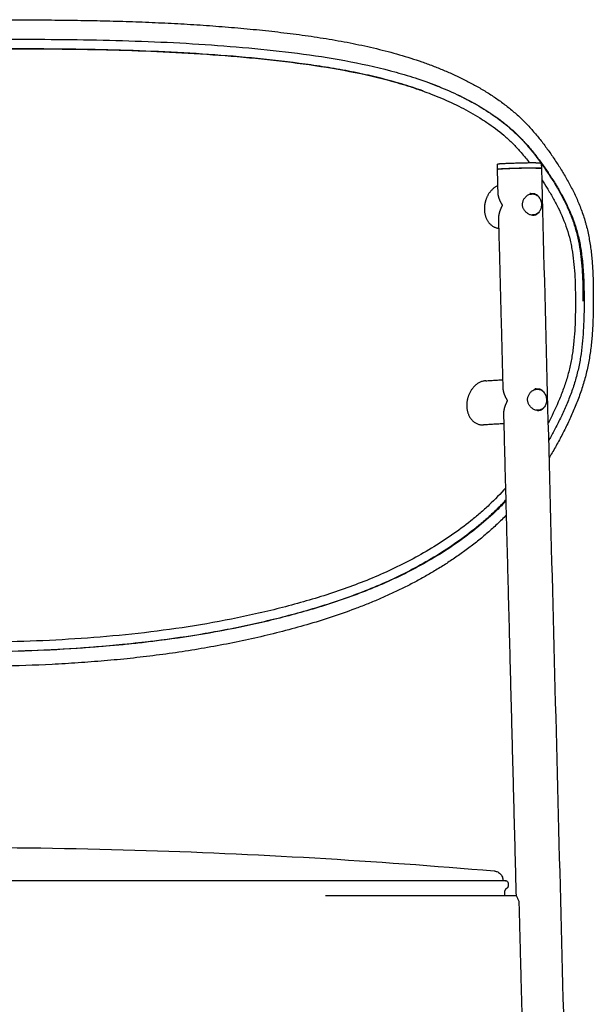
# Model space of a CAD drawing. Header units: millimetres. Extents: x 779 to 2042, y -264 to 1276.
# Tile 13 of 16: x 1074 to 1309, y 873 to 1276. Entities that reach past the tile are written whole.
import ezdxf

# ---------------------------------------------------------------- set-up
doc = ezdxf.new("R2010")
doc.units = ezdxf.units.MM
doc.layers.add('Make2D$Visible$Curves', color=7, linetype='Continuous', true_color=0x000000)

msp = doc.modelspace()

# ---------------------------------------------------------------- linework, layer by layer
at = {"layer": 'Make2D$Visible$Curves', "color": 18, "lineweight": -3, "true_color": 0x000000}
for points, knots in [([(1043.75, 1275.68), (1050.93, 1275.68), (1058.11, 1275.69), (1072.44, 1275.67), (1079.58, 1275.64), (1086.71, 1275.57), (1090.27, 1275.54), (1093.83, 1275.5), (1100.94, 1275.38), (1104.48, 1275.32), (1111.57, 1275.15), (1115.11, 1275.05), (1122.17, 1274.82), (1125.7, 1274.68), (1129.22, 1274.53), (1132.74, 1274.38), (1136.26, 1274.2), (1139.75, 1274), (1143.24, 1273.81), (1146.72, 1273.59), (1150.18, 1273.35), (1153.63, 1273.11), (1157.07, 1272.84), (1163.9, 1272.26), (1167.29, 1271.95), (1170.67, 1271.61), (1174.04, 1271.27), (1177.4, 1270.9), (1180.73, 1270.51), (1184.07, 1270.11), (1187.39, 1269.69), (1190.69, 1269.23), (1192.34, 1269), (1193.98, 1268.76), (1197.27, 1268.26), (1198.9, 1268), (1202.17, 1267.46), (1203.8, 1267.17), (1207.04, 1266.58), (1208.66, 1266.27), (1210.27, 1265.95), (1211.89, 1265.63), (1213.49, 1265.29), (1215.09, 1264.94), (1216.7, 1264.59), (1218.3, 1264.22), (1219.89, 1263.84), (1221.47, 1263.46), (1223.05, 1263.06), (1226.19, 1262.23), (1227.75, 1261.8), (1229.3, 1261.35), (1230.85, 1260.9), (1232.38, 1260.43), (1235.44, 1259.46), (1236.95, 1258.96), (1239.96, 1257.91), (1241.45, 1257.36), (1244.41, 1256.23), (1245.88, 1255.64), (1247.34, 1255.04), (1248.8, 1254.42), (1250.24, 1253.79), (1253.11, 1252.48), (1254.53, 1251.8), (1255.93, 1251.09), (1257.35, 1250.38), (1258.74, 1249.65), (1260.12, 1248.89), (1261.51, 1248.13), (1262.88, 1247.34), (1264.23, 1246.52), (1265.58, 1245.7), (1266.91, 1244.85), (1269.53, 1243.09), (1270.82, 1242.17), (1272.08, 1241.22), (1273.34, 1240.27), (1274.58, 1239.29), (1275.79, 1238.26), (1276.39, 1237.75), (1276.99, 1237.22), (1277.59, 1236.69), (1278.18, 1236.15), (1278.76, 1235.61), (1279.34, 1235.05), (1280.49, 1233.94), (1281.61, 1232.79), (1283.77, 1230.42), (1284.82, 1229.21), (1285.84, 1227.97), (1286.86, 1226.73), (1287.85, 1225.46), (1288.82, 1224.17), (1289.3, 1223.53), (1289.77, 1222.88), (1290.71, 1221.57), (1291.17, 1220.92), (1291.63, 1220.25), (1292.09, 1219.6), (1292.54, 1218.93), (1292.98, 1218.27), (1293.43, 1217.6), (1293.87, 1216.93), (1294.31, 1216.26), (1295.18, 1214.9), (1296.04, 1213.53), (1296.87, 1212.13), (1297.7, 1210.72), (1298.51, 1209.29), (1299.29, 1207.83), (1300.07, 1206.36), (1300.82, 1204.86), (1301.54, 1203.33), (1302.26, 1201.77), (1302.93, 1200.18), (1303.56, 1198.56), (1303.87, 1197.73), (1304.18, 1196.9), (1304.46, 1196.06), (1304.75, 1195.21), (1305.03, 1194.36), (1305.28, 1193.5), (1305.41, 1193.07), (1305.53, 1192.64), (1305.65, 1192.2), (1305.77, 1191.77), (1305.89, 1191.34), (1306, 1190.9), (1306.22, 1190.03), (1306.42, 1189.16), (1306.6, 1188.28), (1306.79, 1187.41), (1306.96, 1186.53), (1307.27, 1184.77), (1307.41, 1183.89), (1307.54, 1183), (1307.67, 1182.12), (1307.78, 1181.23), (1307.99, 1179.45), (1308.08, 1178.56), (1308.24, 1176.78), (1308.31, 1175.89), (1308.43, 1174.11), (1308.48, 1173.22), (1308.52, 1172.32), (1308.61, 1170.54), (1308.67, 1168.76), (1308.74, 1165.18), (1308.75, 1163.4), (1308.75, 1161.61)], [0, 0, 0, 0, 21.546234, 21.546234, 43.049771, 43.049771, 43.049771, 53.803087, 53.803087, 64.571401, 64.571401, 75.363844, 75.363844, 86.190668, 86.190668, 86.190668, 97.045211, 97.045211, 97.045211, 107.872421, 107.872421, 107.872421, 118.674428, 118.674428, 129.461608, 129.461608, 129.461608, 140.244578, 140.244578, 140.244578, 151.046133, 151.046133, 151.046133, 156.460623, 156.460623, 161.88768, 161.88768, 167.329644, 167.329644, 172.789274, 172.789274, 172.789274, 178.268843, 178.268843, 178.268843, 183.771298, 183.771298, 183.771298, 189.275817, 189.275817, 194.774673, 194.774673, 194.774673, 200.270642, 200.270642, 205.767358, 205.767358, 211.268865, 211.268865, 216.779429, 216.779429, 216.779429, 222.302911, 222.302911, 227.844937, 227.844937, 227.844937, 233.414303, 233.414303, 233.414303, 239.016046, 239.016046, 239.016046, 244.61083, 244.61083, 250.200864, 250.200864, 250.200864, 255.796973, 255.796973, 255.796973, 258.60147, 258.60147, 258.60147, 261.412687, 261.412687, 261.412687, 267.027752, 267.027752, 272.629892, 272.629892, 272.629892, 278.225664, 278.225664, 278.225664, 281.022461, 281.022461, 283.810704, 283.810704, 283.810704, 286.587242, 286.587242, 286.587242, 289.364601, 289.364601, 289.364601, 294.93738, 294.93738, 294.93738, 300.542046, 300.542046, 300.542046, 306.194722, 306.194722, 306.194722, 311.922404, 311.922404, 311.922404, 314.825191, 314.825191, 314.825191, 317.728042, 317.728042, 317.728042, 319.174684, 319.174684, 319.174684, 320.613809, 320.613809, 320.613809, 323.4693, 323.4693, 323.4693, 326.298809, 326.298809, 329.107248, 329.107248, 329.107248, 331.899181, 331.899181, 334.677071, 334.677071, 337.443597, 337.443597, 340.200635, 340.200635, 340.200635, 345.692284, 345.692284, 351.156805, 351.156805, 351.156805, 351.156805]), ([(1043.75, 1267.75), (1050.91, 1267.75), (1058.06, 1267.75), (1072.34, 1267.73), (1079.48, 1267.71), (1100.81, 1267.52), (1114.95, 1267.24), (1135.87, 1266.37), (1142.79, 1266), (1156.52, 1265.08), (1163.32, 1264.53), (1176.77, 1263.23), (1183.42, 1262.48), (1196.53, 1260.72), (1202.99, 1259.71), (1215.66, 1257.28), (1221.87, 1255.86), (1230.94, 1253.34), (1233.92, 1252.43), (1237.93, 1251.09), (1239.01, 1250.72), (1240.07, 1250.34)], [0, 0, 0, 0, 21.463065, 21.463065, 42.92613, 42.92613, 85.85226, 85.85226, 107.315325, 107.315325, 128.77839, 128.77839, 150.241455, 150.241455, 171.704521, 171.704521, 193.167586, 193.167586, 203.899118, 203.899118, 207.845834, 207.845834, 207.845834, 207.845834]), ([(1043.75, 1263.82), (1050.78, 1263.82), (1057.8, 1263.83), (1071.82, 1263.81), (1078.83, 1263.79), (1092.79, 1263.67), (1099.76, 1263.57), (1113.62, 1263.27), (1120.51, 1263.07), (1141.08, 1262.23), (1154.6, 1261.37), (1174.45, 1259.5), (1181, 1258.78), (1193.91, 1257.1), (1200.28, 1256.13), (1212.78, 1253.82), (1218.91, 1252.47), (1227.87, 1250.07), (1230.83, 1249.2), (1235.4, 1247.73), (1237.05, 1247.17), (1238.69, 1246.58)], [-337.134189, -337.134189, -337.134189, -337.134189, -316.063302, -316.063302, -294.992415, -294.992415, -273.921529, -273.921529, -252.850642, -252.850642, -210.708868, -210.708868, -189.637981, -189.637981, -168.567095, -168.567095, -147.496208, -147.496208, -136.960764, -136.960764, -130.905847, -130.905847, -130.905847, -130.905847]), ([(1238.87, 1246.52), (1237.42, 1247.04), (1235.96, 1247.54), (1231.59, 1248.97), (1228.65, 1249.84), (1225.67, 1250.65), (1222.68, 1251.47), (1219.64, 1252.22), (1213.51, 1253.6), (1210.4, 1254.24), (1207.27, 1254.82), (1204.15, 1255.41), (1201, 1255.95), (1194.64, 1256.94), (1191.45, 1257.39), (1188.22, 1257.82), (1181.78, 1258.67), (1175.25, 1259.39), (1168.64, 1260.02), (1162.02, 1260.65), (1155.33, 1261.19), (1141.77, 1262.08), (1134.92, 1262.44), (1128.02, 1262.73), (1121.11, 1263.01), (1114.16, 1263.22), (1100.19, 1263.53), (1093.19, 1263.62), (1079.13, 1263.75), (1072.08, 1263.77), (1057.94, 1263.79), (1050.85, 1263.79), (1043.75, 1263.79)], [130.831686, 130.831686, 130.831686, 130.831686, 136.218566, 136.218566, 146.774531, 146.774531, 146.774531, 157.383578, 157.383578, 167.983736, 167.983736, 167.983736, 178.537299, 178.537299, 189.072557, 189.072557, 189.072557, 210.136821, 210.136821, 210.136821, 231.250527, 231.250527, 252.480726, 252.480726, 252.480726, 273.744437, 273.744437, 294.9477, 294.9477, 316.159746, 316.159746, 337.442072, 337.442072, 337.442072, 337.442072]), ([(1240.07, 1250.34), (1241.54, 1249.81), (1243, 1249.26), (1244.44, 1248.7), (1247.3, 1247.57), (1250.11, 1246.37), (1254.24, 1244.42), (1255.6, 1243.75), (1257.85, 1242.58), (1258.74, 1242.1), (1259.97, 1241.42), (1260.32, 1241.23), (1260.76, 1240.98), (1260.86, 1240.93), (1260.96, 1240.87), (1263.61, 1239.36), (1266.21, 1237.72), (1268.7, 1235.97), (1269.94, 1235.09), (1271.16, 1234.18), (1273.55, 1232.29), (1274.71, 1231.3), (1275.85, 1230.28), (1276.98, 1229.26), (1278.07, 1228.19), (1280.2, 1225.99), (1281.23, 1224.86), (1283.23, 1222.54), (1284.2, 1221.35), (1286.09, 1218.92), (1287.01, 1217.68), (1287.91, 1216.42), (1288.82, 1215.16), (1289.7, 1213.89), (1291.43, 1211.3), (1292.28, 1209.98), (1293.1, 1208.65), (1293.92, 1207.32), (1294.72, 1205.96), (1296.27, 1203.2), (1297.01, 1201.79), (1297.71, 1200.35), (1298.41, 1198.9), (1299.08, 1197.43), (1300.33, 1194.39), (1300.9, 1192.83), (1301.41, 1191.23), (1301.67, 1190.42), (1301.91, 1189.6), (1302.36, 1187.94), (1302.57, 1187.1), (1302.77, 1186.26), (1303.15, 1184.58), (1303.47, 1182.87), (1303.73, 1181.15), (1303.82, 1180.58), (1303.9, 1180), (1304.12, 1178.28), (1304.25, 1177.13), (1304.42, 1175.4), (1304.47, 1174.82), (1304.6, 1173.08), (1304.68, 1171.92), (1304.77, 1170.17), (1304.79, 1169.59), (1304.86, 1167.83), (1304.89, 1166.66), (1304.95, 1163.74), (1304.96, 1161.98), (1304.96, 1160.22)], [207.685814, 207.685814, 207.685814, 207.685814, 213.103111, 213.103111, 213.103111, 223.825797, 223.825797, 229.203405, 229.203405, 232.79941, 232.79941, 234.193057, 234.193057, 234.601431, 234.601431, 234.601431, 245.487719, 245.487719, 245.487719, 250.917588, 250.917588, 256.33088, 256.33088, 256.33088, 261.730834, 261.730834, 267.115317, 267.115317, 272.494844, 272.494844, 277.874601, 277.874601, 277.874601, 283.268332, 283.268332, 288.672706, 288.672706, 288.672706, 294.076601, 294.076601, 299.482317, 299.482317, 299.482317, 304.905202, 304.905202, 310.380994, 310.380994, 310.380994, 313.149384, 313.149384, 315.923665, 315.923665, 315.923665, 321.415751, 321.415751, 321.415751, 323.229843, 323.229843, 326.845025, 326.845025, 328.647497, 328.647497, 332.247158, 332.247158, 334.044923, 334.044923, 337.638917, 337.638917, 343.026075, 343.026075, 343.026075, 343.026075]), ([(1240.07, 1250.34), (1241.91, 1249.68), (1243.72, 1248.99), (1248.35, 1247.13), (1251.13, 1245.91), (1256.56, 1243.28), (1259.22, 1241.87), (1264.39, 1238.85), (1266.9, 1237.23), (1271.74, 1233.73), (1274.05, 1231.86), (1277.34, 1228.79), (1278.41, 1227.73), (1280.48, 1225.53), (1281.48, 1224.4), (1284.42, 1220.92), (1286.26, 1218.48), (1289.8, 1213.47), (1291.51, 1210.9), (1293.92, 1206.92), (1294.7, 1205.57), (1296.19, 1202.83), (1296.91, 1201.43), (1298.27, 1198.58), (1298.91, 1197.12), (1299.8, 1194.88), (1300.09, 1194.12), (1300.63, 1192.59), (1300.89, 1191.81), (1301.61, 1189.46), (1302.03, 1187.85), (1302.76, 1184.58), (1303.06, 1182.91), (1303.56, 1179.54), (1303.76, 1177.83), (1304.08, 1174.4), (1304.2, 1172.68), (1304.46, 1167.47), (1304.51, 1163.97), (1304.51, 1160.46)], [207.845834, 207.845834, 207.845834, 207.845834, 214.630651, 214.630651, 225.362183, 225.362183, 236.093716, 236.093716, 246.825248, 246.825248, 257.556781, 257.556781, 262.922547, 262.922547, 268.288313, 268.288313, 279.019846, 279.019846, 289.751378, 289.751378, 295.117145, 295.117145, 300.482911, 300.482911, 305.848677, 305.848677, 308.53156, 308.53156, 311.214443, 311.214443, 316.58021, 316.58021, 321.945976, 321.945976, 327.311742, 327.311742, 332.677508, 332.677508, 343.409041, 343.409041, 343.409041, 343.409041]), ([(1238.87, 1246.52), (1240.02, 1246.1), (1241.16, 1245.68), (1243.7, 1244.7), (1245.09, 1244.13), (1247.85, 1242.97), (1249.21, 1242.36), (1253.26, 1240.48), (1255.9, 1239.14), (1259.76, 1236.97), (1261.03, 1236.23), (1263.53, 1234.67), (1264.76, 1233.87), (1268.39, 1231.36), (1270.71, 1229.57), (1274.02, 1226.65), (1275.09, 1225.63), (1277.17, 1223.51), (1278.18, 1222.42), (1280.37, 1219.91), (1281.54, 1218.48), (1282.67, 1217.02)], [-130.67632, -130.67632, -130.67632, -130.67632, -126.425321, -126.425321, -121.157599, -121.157599, -115.889877, -115.889877, -105.354434, -105.354434, -100.086712, -100.086712, -94.818991, -94.818991, -84.283547, -84.283547, -79.015826, -79.015826, -73.748104, -73.748104, -67.253463, -67.253463, -67.253463, -67.253463]), ([(1287.6, 1210.15), (1288.36, 1209.02), (1289.1, 1207.87), (1290.63, 1205.42), (1291.42, 1204.11), (1292.93, 1201.43), (1293.66, 1200.07), (1295.72, 1195.92), (1296.94, 1193.06), (1298.43, 1188.53), (1298.86, 1186.98), (1299.42, 1184.59), (1299.59, 1183.79), (1299.91, 1182.16), (1300.05, 1181.33), (1300.7, 1177.17), (1301.01, 1173.77), (1301.36, 1166.9), (1301.41, 1163.44), (1301.41, 1159.97)], [-57.416534, -57.416534, -57.416534, -57.416534, -52.677217, -52.677217, -47.409495, -47.409495, -42.141774, -42.141774, -31.60633, -31.60633, -26.338609, -26.338609, -23.704748, -23.704748, -21.070887, -21.070887, -10.535443, -10.535443, 0, 0, 0, 0]), ([(1279.73, 1199.96), (1279.73, 1200.16), (1279.74, 1200.35), (1279.79, 1200.73), (1279.82, 1200.92), (1279.92, 1201.29), (1279.98, 1201.47), (1280.13, 1201.82), (1280.22, 1202), (1280.51, 1202.5), (1280.73, 1202.8), (1281.12, 1203.22), (1281.26, 1203.35), (1281.54, 1203.59), (1281.69, 1203.7), (1282.14, 1204.01), (1282.47, 1204.18), (1283.11, 1204.42), (1283.45, 1204.5), (1283.79, 1204.53), (1283.81, 1204.53), (1283.83, 1204.53)], [0, 0, 0, 0, 0.578585, 0.578585, 1.15717, 1.15717, 1.735756, 1.735756, 2.314341, 2.314341, 3.471511, 3.471511, 4.050096, 4.050096, 4.628681, 4.628681, 5.785852, 5.785852, 6.943022, 6.943022, 7.026449, 7.026449, 7.026449, 7.026449]), ([(1283.97, 1204.21), (1283.73, 1204.33), (1283.47, 1204.41), (1283.04, 1204.47), (1282.89, 1204.47), (1282.72, 1204.47), (1282.7, 1204.47), (1282.67, 1204.46)], [0, 0, 0, 0, 1.110426, 1.110426, 1.665639, 1.665639, 1.748008, 1.748008, 1.748008, 1.748008]), ([(1283.73, 1204.33), (1283.85, 1204.33), (1283.97, 1204.33), (1284.08, 1204.32), (1284.32, 1204.31), (1284.55, 1204.27), (1284.98, 1204.13), (1285.19, 1204.04), (1285.39, 1203.93)], [0, 0, 0, 0, 0.428617, 0.428617, 0.428617, 1.264057, 1.264057, 2.051107, 2.051107, 2.051107, 2.051107]), ([(1283.83, 1204.53), (1283.97, 1204.54), (1284.1, 1204.54), (1284.38, 1204.52), (1284.53, 1204.49), (1284.96, 1204.38), (1285.22, 1204.26), (1285.46, 1204.09)], [7.026449, 7.026449, 7.026449, 7.026449, 7.521607, 7.521607, 8.100192, 8.100192, 9.257363, 9.257363, 9.257363, 9.257363]), ([(1285.39, 1203.93), (1285.59, 1203.82), (1285.78, 1203.69), (1286.15, 1203.38), (1286.33, 1203.2), (1286.49, 1203), (1286.65, 1202.79), (1286.8, 1202.56), (1287.07, 1202.06), (1287.18, 1201.8), (1287.27, 1201.52), (1287.36, 1201.25), (1287.42, 1200.96), (1287.5, 1200.39), (1287.52, 1200.1), (1287.52, 1199.82), (1287.51, 1199.54), (1287.48, 1199.27), (1287.39, 1198.75), (1287.32, 1198.5), (1287.24, 1198.26), (1287.06, 1197.77), (1286.81, 1197.33), (1286.5, 1196.95), (1286.34, 1196.75), (1286.15, 1196.57), (1285.75, 1196.25), (1285.53, 1196.12), (1285.3, 1196.01), (1285.15, 1195.94), (1284.99, 1195.88), (1284.64, 1195.79), (1284.43, 1195.75), (1284.23, 1195.74)], [0, 0, 0, 0, 0.78577, 0.78577, 1.617299, 1.617299, 1.617299, 2.482238, 2.482238, 3.364448, 3.364448, 3.364448, 4.245898, 4.245898, 5.10872, 5.10872, 5.10872, 5.937014, 5.937014, 6.718903, 6.718903, 6.718903, 8.339824, 8.339824, 8.339824, 9.207384, 9.207384, 10.0951, 10.0951, 10.0951, 10.691584, 10.691584, 11.424803, 11.424803, 11.424803, 11.424803]), ([(1285.46, 1204.09), (1285.59, 1204), (1285.72, 1203.9), (1285.95, 1203.66), (1286.05, 1203.53), (1286.17, 1203.36), (1286.19, 1203.33), (1286.21, 1203.3)], [0, 0, 0, 0, 0.645289, 0.645289, 1.290578, 1.290578, 1.432591, 1.432591, 1.432591, 1.432591]), ([(1284.21, 1195.54), (1284.14, 1195.54), (1284.07, 1195.54), (1283.67, 1195.57), (1283.34, 1195.64), (1282.85, 1195.8), (1282.68, 1195.87), (1282.36, 1196.03), (1282.2, 1196.12), (1281.89, 1196.31), (1281.73, 1196.42), (1281.44, 1196.65), (1281.29, 1196.77), (1280.88, 1197.17), (1280.64, 1197.47), (1280.22, 1198.12), (1280.05, 1198.46), (1279.87, 1199.01), (1279.82, 1199.2), (1279.76, 1199.58), (1279.74, 1199.77), (1279.73, 1199.96)], [2.05037, 2.05037, 2.05037, 2.05037, 2.314463, 2.314463, 3.471694, 3.471694, 4.05031, 4.05031, 4.628926, 4.628926, 5.207542, 5.207542, 5.786157, 5.786157, 6.943389, 6.943389, 8.10062, 8.10062, 8.679236, 8.679236, 9.257852, 9.257852, 9.257852, 9.257852]), ([(1283.75, 1195.57), (1283.78, 1195.58), (1283.8, 1195.59), (1283.95, 1195.63), (1284.07, 1195.69), (1284.19, 1195.75)], [8.2231824, 8.2231824, 8.2231824, 8.2231824, 8.3234186, 8.3234186, 8.8783132, 8.8783132, 8.8783132, 8.8783132]), ([(1285.67, 1196), (1285.56, 1195.92), (1285.44, 1195.85), (1285.18, 1195.72), (1285.04, 1195.67), (1284.73, 1195.59), (1284.55, 1195.56), (1284.36, 1195.55)], [0, 0, 0, 0, 0.578616, 0.578616, 1.157231, 1.157231, 1.869742, 1.869742, 1.869742, 1.869742]), ([(1286.43, 1196.86), (1286.4, 1196.8), (1286.36, 1196.75), (1286.24, 1196.56), (1286.14, 1196.43), (1285.92, 1196.2), (1285.8, 1196.09), (1285.67, 1196)], [3.613327, 3.613327, 3.613327, 3.613327, 3.869095, 3.869095, 4.513944, 4.513944, 5.158793, 5.158793, 5.158793, 5.158793]), ([(1308.75, 1161.52), (1308.75, 1161.25), (1308.75, 1160.98), (1308.75, 1160.72), (1308.75, 1160.42), (1308.75, 1160.12), (1308.75, 1159.82), (1308.74, 1159.53), (1308.74, 1159.23), (1308.74, 1158.93), (1308.74, 1158.63), (1308.73, 1158.33), (1308.73, 1158.03), (1308.73, 1157.74), (1308.72, 1157.44), (1308.72, 1157.14), (1308.71, 1156.84), (1308.71, 1156.54), (1308.7, 1156.24), (1308.7, 1155.94), (1308.69, 1155.64), (1308.68, 1155.34), (1308.68, 1155.04), (1308.67, 1154.74), (1308.66, 1154.44), (1308.65, 1154.14), (1308.64, 1153.84), (1308.63, 1153.54), (1308.62, 1153.24), (1308.61, 1152.94), (1308.6, 1152.64), (1308.59, 1152.33), (1308.58, 1152.03), (1308.57, 1151.73), (1308.55, 1151.43), (1308.54, 1151.13), (1308.53, 1150.83)], [0.101275, 0.101275, 0.101275, 0.101275, 1, 1, 1, 2, 2, 2, 3, 3, 3, 4, 4, 4, 5, 5, 5, 6, 6, 6, 7, 7, 7, 8, 8, 8, 9, 9, 9, 10, 10, 10, 11, 11, 11, 12, 12, 12, 12]), ([(1301.41, 1159.97), (1301.41, 1156.52), (1301.36, 1153.06), (1301.1, 1147.86), (1300.98, 1146.13), (1300.74, 1143.52), (1300.65, 1142.65), (1300.44, 1140.91), (1300.33, 1140.04), (1299.94, 1137.44), (1299.64, 1135.72), (1298.9, 1132.32), (1298.47, 1130.63), (1297.48, 1127.3), (1296.93, 1125.65), (1295.72, 1122.38), (1295.07, 1120.76), (1293.09, 1116.17), (1291.68, 1113.27), (1290.19, 1110.41)], [-337.099368, -337.099368, -337.099368, -337.099368, -326.565012, -326.565012, -321.297835, -321.297835, -318.664246, -318.664246, -316.030657, -316.030657, -310.76348, -310.76348, -305.496302, -305.496302, -300.229124, -300.229124, -294.961947, -294.961947, -285.130516, -285.130516, -285.130516, -285.130516]), ([(1304.96, 1160.22), (1304.96, 1158.45), (1304.95, 1156.68), (1304.88, 1153.14), (1304.82, 1151.36), (1304.64, 1147.8), (1304.52, 1146.02), (1304.19, 1142.46), (1303.99, 1140.68), (1303.73, 1138.9), (1303.47, 1137.11), (1303.16, 1135.34), (1302.4, 1131.79), (1301.96, 1130.02), (1301.46, 1128.27), (1301.2, 1127.39), (1300.93, 1126.51), (1300.36, 1124.77), (1300.06, 1123.9), (1299.43, 1122.18), (1299.11, 1121.33), (1298.44, 1119.63), (1298.1, 1118.79), (1297.74, 1117.96), (1297.04, 1116.31), (1296.3, 1114.67), (1294.76, 1111.45), (1293.96, 1109.86), (1293.14, 1108.29), (1293.04, 1108.11), (1292.95, 1107.93), (1292.85, 1107.75)], [0, 0, 0, 0, 5.398687, 5.398687, 10.809263, 10.809263, 16.218681, 16.218681, 21.623968, 21.623968, 21.623968, 27.043904, 27.043904, 32.51248, 32.51248, 32.51248, 35.267875, 35.267875, 38.026287, 38.026287, 40.779716, 40.779716, 43.518566, 43.518566, 43.518566, 48.955724, 48.955724, 54.366905, 54.366905, 54.366905, 54.983359, 54.983359, 54.983359, 54.983359]), ([(1308.53, 1150.83), (1308.48, 1149.92), (1308.43, 1149.01), (1308.31, 1147.19), (1308.24, 1146.28), (1308.08, 1144.46), (1307.99, 1143.54), (1307.78, 1141.71), (1307.67, 1140.79), (1307.54, 1139.87), (1307.42, 1138.95), (1307.28, 1138.03), (1306.97, 1136.18), (1306.8, 1135.26), (1306.62, 1134.34), (1306.43, 1133.41), (1306.23, 1132.48), (1306.02, 1131.56), (1305.8, 1130.63), (1305.56, 1129.7), (1305.31, 1128.78), (1305.06, 1127.85), (1304.79, 1126.93), (1304.51, 1126.01), (1304.23, 1125.09), (1303.93, 1124.18), (1303.62, 1123.27), (1303, 1121.48), (1302.34, 1119.71), (1301.63, 1117.96), (1300.93, 1116.23), (1300.2, 1114.53), (1298.66, 1111.16), (1297.86, 1109.51), (1297.04, 1107.87), (1296.22, 1106.24), (1295.37, 1104.63), (1294.5, 1103.03), (1294.07, 1102.23), (1293.64, 1101.44), (1292.75, 1099.86), (1292.3, 1099.07), (1291.85, 1098.28), (1291.43, 1097.55), (1291, 1096.81), (1290.57, 1096.08)], [12, 12, 12, 12, 14.755222, 14.755222, 17.519007, 17.519007, 20.29292, 20.29292, 23.079317, 23.079317, 23.079317, 25.880263, 25.880263, 28.699977, 28.699977, 28.699977, 31.543078, 31.543078, 31.543078, 34.413863, 34.413863, 34.413863, 37.300509, 37.300509, 37.300509, 40.187209, 40.187209, 40.187209, 45.884957, 45.884957, 45.884957, 51.51224, 51.51224, 57.096082, 57.096082, 57.096082, 62.653168, 62.653168, 62.653168, 65.42352, 65.42352, 68.195595, 68.195595, 68.195595, 70.804163, 70.804163, 70.804163, 70.804163]), ([(1281.81, 1120.01), (1281.81, 1120.2), (1281.82, 1120.4), (1281.87, 1120.78), (1281.9, 1120.97), (1282, 1121.34), (1282.06, 1121.52), (1282.21, 1121.87), (1282.3, 1122.05), (1282.58, 1122.55), (1282.81, 1122.85), (1283.2, 1123.26), (1283.34, 1123.4), (1283.62, 1123.64), (1283.77, 1123.75), (1284.22, 1124.06), (1284.55, 1124.23), (1285.19, 1124.47), (1285.53, 1124.55), (1285.87, 1124.58), (1285.89, 1124.58), (1285.91, 1124.58)], [0, 0, 0, 0, 0.578585, 0.578585, 1.15717, 1.15717, 1.735756, 1.735756, 2.314341, 2.314341, 3.471511, 3.471511, 4.050096, 4.050096, 4.628681, 4.628681, 5.785852, 5.785852, 6.943022, 6.943022, 7.026449, 7.026449, 7.026449, 7.026449]), ([(1286.05, 1124.26), (1285.81, 1124.38), (1285.55, 1124.46), (1285.12, 1124.51), (1284.97, 1124.52), (1284.8, 1124.51), (1284.77, 1124.51), (1284.75, 1124.51)], [0, 0, 0, 0, 1.110426, 1.110426, 1.665639, 1.665639, 1.748014, 1.748014, 1.748014, 1.748014]), ([(1285.81, 1124.37), (1285.99, 1124.38), (1286.17, 1124.38), (1286.53, 1124.33), (1286.71, 1124.29), (1286.88, 1124.24), (1287.1, 1124.17), (1287.3, 1124.08), (1287.71, 1123.85), (1287.91, 1123.7), (1288.1, 1123.54), (1288.29, 1123.36), (1288.47, 1123.17), (1288.8, 1122.74), (1288.95, 1122.5), (1289.08, 1122.24), (1289.2, 1121.99), (1289.31, 1121.72), (1289.47, 1121.17), (1289.53, 1120.89), (1289.56, 1120.6), (1289.59, 1120.33), (1289.6, 1120.05), (1289.58, 1119.52), (1289.55, 1119.26), (1289.5, 1119.01)], [0, 0, 0, 0, 0.651683, 0.651683, 1.304343, 1.304343, 1.304343, 2.091354, 2.091354, 2.924237, 2.924237, 2.924237, 3.79044, 3.79044, 4.673635, 4.673635, 4.673635, 5.555674, 5.555674, 6.418678, 6.418678, 6.418678, 7.246758, 7.246758, 8.028113, 8.028113, 8.028113, 8.028113]), ([(1285.91, 1124.58), (1286.05, 1124.59), (1286.18, 1124.59), (1286.46, 1124.56), (1286.61, 1124.54), (1287.04, 1124.43), (1287.3, 1124.31), (1287.54, 1124.14)], [7.026449, 7.026449, 7.026449, 7.026449, 7.521607, 7.521607, 8.100192, 8.100192, 9.257363, 9.257363, 9.257363, 9.257363]), ([(1287.54, 1124.14), (1287.67, 1124.05), (1287.8, 1123.95), (1288.03, 1123.71), (1288.13, 1123.58), (1288.25, 1123.41), (1288.27, 1123.38), (1288.29, 1123.35)], [0, 0, 0, 0, 0.645289, 0.645289, 1.290578, 1.290578, 1.43259, 1.43259, 1.43259, 1.43259]), ([(1286.29, 1115.59), (1286.22, 1115.59), (1286.15, 1115.59), (1285.75, 1115.62), (1285.42, 1115.68), (1284.93, 1115.85), (1284.76, 1115.92), (1284.44, 1116.08), (1284.28, 1116.16), (1283.97, 1116.36), (1283.81, 1116.47), (1283.52, 1116.7), (1283.37, 1116.82), (1282.96, 1117.22), (1282.72, 1117.51), (1282.3, 1118.17), (1282.13, 1118.51), (1281.95, 1119.06), (1281.9, 1119.25), (1281.84, 1119.63), (1281.82, 1119.82), (1281.81, 1120.01)], [2.05037, 2.05037, 2.05037, 2.05037, 2.314463, 2.314463, 3.471694, 3.471694, 4.05031, 4.05031, 4.628926, 4.628926, 5.207542, 5.207542, 5.786157, 5.786157, 6.943389, 6.943389, 8.10062, 8.10062, 8.679236, 8.679236, 9.257852, 9.257852, 9.257852, 9.257852]), ([(1289.5, 1119.01), (1289.4, 1118.49), (1289.22, 1118), (1288.97, 1117.56), (1288.84, 1117.33), (1288.68, 1117.11), (1288.33, 1116.71), (1288.14, 1116.54), (1287.93, 1116.38), (1287.73, 1116.23), (1287.5, 1116.11), (1287.05, 1115.92), (1286.81, 1115.85), (1286.57, 1115.82), (1286.54, 1115.81), (1286.5, 1115.81), (1286.41, 1115.8), (1286.36, 1115.79), (1286.31, 1115.79)], [0, 0, 0, 0, 1.618855, 1.618855, 1.618855, 2.485019, 2.485019, 3.371313, 3.371313, 3.371313, 4.259244, 4.259244, 5.129836, 5.129836, 5.129836, 5.271734, 5.271734, 5.448127, 5.448127, 5.448127, 5.448127]), ([(1288.51, 1116.91), (1288.48, 1116.85), (1288.44, 1116.8), (1288.31, 1116.61), (1288.22, 1116.48), (1288, 1116.25), (1287.88, 1116.14), (1287.75, 1116.05)], [3.613328, 3.613328, 3.613328, 3.613328, 3.869095, 3.869095, 4.513944, 4.513944, 5.158793, 5.158793, 5.158793, 5.158793]), ([(1285.83, 1115.62), (1285.86, 1115.63), (1285.88, 1115.63), (1286.03, 1115.68), (1286.15, 1115.73), (1286.27, 1115.8)], [8.2231799, 8.2231799, 8.2231799, 8.2231799, 8.3234186, 8.3234186, 8.8783132, 8.8783132, 8.8783132, 8.8783132]), ([(1287.75, 1116.05), (1287.64, 1115.97), (1287.52, 1115.9), (1287.26, 1115.77), (1287.12, 1115.72), (1286.81, 1115.64), (1286.63, 1115.61), (1286.44, 1115.6)], [0, 0, 0, 0, 0.578616, 0.578616, 1.157231, 1.157231, 1.869742, 1.869742, 1.869742, 1.869742]), ([(1292.85, 1107.75), (1292.12, 1106.36), (1291.37, 1104.98), (1290.53, 1103.48), (1290.46, 1103.35), (1290.38, 1103.21)], [0, 0, 0, 0, 4.785782, 4.785782, 5.258233, 5.258233, 5.258233, 5.258233]), ([(1272.87, 1084.06), (1270.7, 1081.57), (1268.42, 1079.22), (1264.85, 1075.84), (1263.61, 1074.73), (1261.11, 1072.56), (1259.84, 1071.51), (1255.98, 1068.41), (1253.34, 1066.45), (1247.94, 1062.7), (1245.18, 1060.92), (1239.57, 1057.53), (1236.7, 1055.92), (1230.89, 1052.85), (1227.94, 1051.41), (1221.97, 1048.66), (1218.94, 1047.35), (1212.81, 1044.88), (1209.72, 1043.71), (1200.34, 1040.39), (1193.97, 1038.42), (1181.06, 1034.85), (1174.51, 1033.25), (1161.27, 1030.35), (1154.57, 1029.07), (1141.07, 1026.8), (1134.26, 1025.83), (1120.55, 1024.15), (1113.65, 1023.46), (1099.78, 1022.32), (1092.82, 1021.87), (1078.84, 1021.19), (1071.84, 1020.95), (1057.8, 1020.65), (1050.78, 1020.59), (1043.75, 1020.59)], [-252.640577, -252.640577, -252.640577, -252.640577, -242.29017, -242.29017, -237.022993, -237.022993, -231.755815, -231.755815, -221.22146, -221.22146, -210.687105, -210.687105, -200.15275, -200.15275, -189.618394, -189.618394, -179.084039, -179.084039, -168.549684, -168.549684, -147.480973, -147.480973, -126.412263, -126.412263, -105.343552, -105.343552, -84.274842, -84.274842, -63.206131, -63.206131, -42.137421, -42.137421, -21.06871, -21.06871, 0, 0, 0, 0]), ([(1273, 1079.1), (1271.81, 1077.81), (1270.59, 1076.56), (1268.14, 1074.15), (1266.91, 1072.99), (1264.4, 1070.74), (1263.13, 1069.64), (1259.25, 1066.43), (1256.59, 1064.39), (1251.16, 1060.49), (1248.37, 1058.63), (1242.71, 1055.1), (1239.82, 1053.42), (1233.95, 1050.23), (1230.97, 1048.72), (1221.9, 1044.42), (1215.69, 1041.86), (1203.02, 1037.24), (1196.56, 1035.19), (1183.45, 1031.48), (1176.8, 1029.81), (1163.34, 1026.81), (1156.54, 1025.48), (1142.81, 1023.12), (1135.89, 1022.11), (1121.94, 1020.37), (1114.91, 1019.65), (1100.8, 1018.46), (1093.71, 1018), (1079.49, 1017.29), (1072.35, 1017.04), (1058.06, 1016.73), (1050.91, 1016.66), (1043.75, 1016.66)], [91.050908, 91.050908, 91.050908, 91.050908, 96.57789, 96.57789, 101.943328, 101.943328, 107.308766, 107.308766, 118.039643, 118.039643, 128.77052, 128.77052, 139.501396, 139.501396, 150.232273, 150.232273, 171.694026, 171.694026, 193.155779, 193.155779, 214.617533, 214.617533, 236.079286, 236.079286, 257.541039, 257.541039, 279.002793, 279.002793, 300.464546, 300.464546, 321.926299, 321.926299, 343.388052, 343.388052, 343.388052, 343.388052]), ([(1273.01, 1078.69), (1272.81, 1078.47), (1272.6, 1078.25), (1271.22, 1076.8), (1270.02, 1075.6), (1267.56, 1073.25), (1266.31, 1072.11), (1263.77, 1069.88), (1262.47, 1068.79), (1261.16, 1067.72), (1258.53, 1065.59), (1255.82, 1063.55), (1253.06, 1061.62), (1250.3, 1059.69), (1247.49, 1057.85), (1244.63, 1056.1), (1241.77, 1054.36), (1238.87, 1052.71), (1232.96, 1049.57), (1229.97, 1048.08), (1226.93, 1046.67), (1220.85, 1043.85), (1214.59, 1041.31), (1208.23, 1039.04), (1205.06, 1037.91), (1201.86, 1036.84), (1195.41, 1034.81), (1192.17, 1033.86), (1188.91, 1032.95), (1182.39, 1031.13), (1175.8, 1029.51), (1169.12, 1028.04), (1162.45, 1026.57), (1155.7, 1025.26), (1148.89, 1024.11), (1142.06, 1022.96), (1135.15, 1021.96), (1128.21, 1021.11), (1125.89, 1020.82), (1123.57, 1020.55), (1116.61, 1019.79), (1111.95, 1019.35), (1100.29, 1018.38), (1093.27, 1017.93), (1079.18, 1017.24), (1072.13, 1017), (1057.96, 1016.69), (1050.86, 1016.63), (1043.75, 1016.63)], [36.323959, 36.323959, 36.323959, 36.323959, 37.262871, 37.262871, 42.635079, 42.635079, 48.009972, 48.009972, 53.397137, 53.397137, 53.397137, 64.214344, 64.214344, 64.214344, 74.976431, 74.976431, 74.976431, 85.698485, 85.698485, 96.412779, 96.412779, 96.412779, 117.903264, 117.903264, 117.903264, 128.605236, 128.605236, 139.263272, 139.263272, 139.263272, 160.522019, 160.522019, 160.522019, 181.79035, 181.79035, 181.79035, 203.151001, 203.151001, 203.151001, 210.272747, 210.272747, 224.477159, 224.477159, 245.727127, 245.727127, 266.973786, 266.973786, 288.290573, 288.290573, 288.290573, 288.290573]), ([(1273.16, 1072.88), (1272.99, 1072.69), (1272.81, 1072.51), (1272.63, 1072.33), (1271.39, 1071.07), (1270.12, 1069.85), (1267.54, 1067.45), (1266.22, 1066.28), (1264.89, 1065.13), (1263.55, 1063.99), (1262.19, 1062.87), (1260.82, 1061.78), (1259.45, 1060.69), (1258.06, 1059.64), (1256.66, 1058.6), (1255.26, 1057.57), (1253.85, 1056.56), (1251, 1054.6), (1249.56, 1053.64), (1248.11, 1052.71), (1246.66, 1051.78), (1245.19, 1050.87), (1242.24, 1049.1), (1240.75, 1048.24), (1237.75, 1046.55), (1236.24, 1045.73), (1233.19, 1044.14), (1231.65, 1043.36), (1230.1, 1042.6), (1228.55, 1041.85), (1227, 1041.11), (1223.85, 1039.67), (1222.27, 1038.97), (1220.68, 1038.29), (1219.09, 1037.61), (1217.49, 1036.95), (1215.88, 1036.3), (1214.28, 1035.66), (1212.66, 1035.04), (1211.04, 1034.43), (1207.82, 1033.22), (1204.56, 1032.08), (1198.01, 1029.93), (1194.71, 1028.91), (1191.39, 1027.94), (1188.08, 1026.98), (1184.75, 1026.07), (1181.39, 1025.21), (1178.04, 1024.34), (1174.67, 1023.52), (1171.28, 1022.75), (1167.89, 1021.97), (1164.48, 1021.24), (1157.62, 1019.85), (1154.16, 1019.2), (1150.7, 1018.59), (1147.22, 1017.98), (1143.73, 1017.41), (1140.22, 1016.88), (1136.71, 1016.35), (1133.17, 1015.86), (1129.63, 1015.41), (1126.1, 1014.96), (1122.55, 1014.54), (1115.45, 1013.79), (1111.9, 1013.45), (1104.78, 1012.84), (1101.21, 1012.56), (1094.07, 1012.08), (1090.5, 1011.87), (1086.92, 1011.69), (1079.76, 1011.32), (1072.58, 1011.07), (1061.79, 1010.83), (1058.19, 1010.77), (1050.97, 1010.7), (1047.36, 1010.68), (1043.75, 1010.68)], [100.881574, 100.881574, 100.881574, 100.881574, 101.682822, 101.682822, 101.682822, 107.260255, 107.260255, 112.847735, 112.847735, 112.847735, 118.446815, 118.446815, 118.446815, 124.017583, 124.017583, 124.017583, 129.563996, 129.563996, 135.094386, 135.094386, 135.094386, 140.614281, 140.614281, 146.127242, 146.127242, 151.637386, 151.637386, 157.148594, 157.148594, 157.148594, 162.664396, 162.664396, 168.187328, 168.187328, 168.187328, 173.709495, 173.709495, 173.709495, 179.209821, 179.209821, 179.209821, 190.1555, 190.1555, 201.044742, 201.044742, 201.044742, 211.894851, 211.894851, 211.894851, 222.727489, 222.727489, 222.727489, 233.565009, 233.565009, 244.417939, 244.417939, 244.417939, 255.296599, 255.296599, 255.296599, 266.203019, 266.203019, 266.203019, 277.082271, 277.082271, 287.926956, 287.926956, 298.746833, 298.746833, 309.55143, 309.55143, 309.55143, 331.159112, 331.159112, 341.973163, 341.973163, 352.806508, 352.806508, 352.806508, 352.806508]), ([(1043.75, 936.8), (1069.49, 936.8), (1095.22, 936.42), (1120.93, 935.66), (1170.08, 934.2), (1219.15, 931.35), (1268.1, 927.12)], [-77.189558, -77.189558, -77.189558, -77.189558, 0, 0, 0, 147.585499, 147.585499, 147.585499, 147.585499]), ([(1268.1, 927.12), (1268.14, 927.11), (1268.19, 927.11), (1268.4, 927.08), (1268.56, 927.05), (1268.9, 926.97), (1269.06, 926.92), (1269.73, 926.65), (1270.19, 926.35), (1270.97, 925.58), (1271.27, 925.12), (1271.66, 924.14), (1271.75, 923.64), (1271.75, 923.13)], [0.338369, 0.338369, 0.338369, 0.338369, 0.476339, 0.476339, 0.981391, 0.981391, 1.50462, 1.50462, 3.154067, 3.154067, 4.803514, 4.803514, 6.315635, 6.315635, 6.315635, 6.315635]), ([(1272.85, 923.13), (1272.85, 923.13), (1272.86, 923.13), (1272.86, 923.13), (1272.86, 923.13), (1272.86, 923.13), (1272.86, 923.13), (1272.87, 923.13), (1272.88, 923.13), (1272.89, 923.13), (1272.9, 923.13), (1272.93, 923.13), (1272.95, 923.13), (1273.01, 923.12), (1273.05, 923.11), (1273.14, 923.09), (1273.18, 923.08), (1273.35, 923.01), (1273.46, 922.94), (1273.75, 922.65), (1273.85, 922.4), (1273.85, 922.13)], [0, 0, 0, 0, 0, 0, 0.003787, 0.003787, 0.011362, 0.011362, 0.026511, 0.026511, 0.056811, 0.056811, 0.117415, 0.117415, 0.243915, 0.243915, 0.374968, 0.374968, 0.788105, 0.788105, 1.594173, 1.594173, 1.594173, 1.594173]), ([(1278.4, 913.9), (1278.4, 914.15), (1278.36, 914.39), (1278.24, 914.83), (1278.17, 915.02), (1278.03, 915.38), (1277.95, 915.54), (1277.8, 915.83), (1277.73, 915.97), (1277.53, 916.33), (1277.42, 916.53), (1277.26, 916.81), (1277.22, 916.89), (1277.22, 916.89)], [-5.920759, -5.920759, -5.920759, -5.920759, -5.180664, -5.180664, -4.440569, -4.440569, -3.700474, -3.700474, -2.96038, -2.96038, -1.48019, -1.48019, -0.012027, -0.012027, -0.012027, -0.012027])]:
    msp.add_open_spline(points, degree=3, knots=knots, dxfattribs=at)
for points, degree in [([(1270.26, 1234.79), (1270.13, 1234.9), (1270.01, 1235.01), (1269.89, 1235.11)], 3), ([(1269.48, 1214.49), (1269.43, 1216.49)], 1), ([(1269.73, 1204.73), (1269.48, 1214.39)], 1), ([(1287.42, 1216.96), (1287.47, 1214.96)], 1), ([(1287.48, 1214.86), (1306.66, 477.31)], 1), ([(1282.67, 1204.46), (1283.83, 1204.53)], 1), ([(1282.69, 1204.26), (1283.73, 1204.33)], 1), ([(1271.81, 1124.78), (1270.01, 1194.27)], 1), ([(1284.23, 1195.74), (1283.23, 1195.68)], 1), ([(1284.36, 1195.55), (1284.31, 1195.54), (1284.26, 1195.54), (1284.21, 1195.54)], 3), ([(1284.36, 1195.55), (1284.33, 1195.55)], 1), ([(1264.73, 1127.85), (1271.72, 1128.26)], 1), ([(1284.75, 1124.51), (1285.91, 1124.58)], 1), ([(1284.77, 1124.31), (1285.81, 1124.37)], 1), ([(1277.22, 916.89), (1272.09, 1114.32)], 1), ([(1286.31, 1115.79), (1285.31, 1115.73)], 1), ([(1286.44, 1115.6), (1286.39, 1115.59), (1286.34, 1115.59), (1286.29, 1115.59)], 3), ([(1286.44, 1115.6), (1286.41, 1115.59)], 1), ([(1272.19, 1110.25), (1263.76, 1109.76)], 1), ([(1273.18, 919.89), (1273.13, 919.85), (1273.07, 919.81), (1273.02, 919.78)], 3), ([(1273.85, 922.13), (1273.85, 921.13)], 1), ([(1277.22, 916.89), (1199.04, 916.89)], 1), ([(1272.35, 918.53), (1272.35, 916.89)], 1), ([(1277.22, 916.89), (1277.22, 916.89), (1277.22, 916.89), (1277.22, 916.89)], 3), ([(1279.76, 861.92), (1278.4, 913.9)], 1)]:
    msp.add_open_spline(points, degree=degree, dxfattribs=at)
for points, weights, degree, knots in [([(1285.13, 1217.04), (1280.99, 1217.04), (1275.21, 1216.83), (1269.42, 1216.63), (1269.43, 1216.49)], [1, 0.823712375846, 1, 0.823712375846, 1], 2, [0, 0, 0, 10.851638, 10.851638, 21.703277, 21.703277, 21.703277]), ([(1269.48, 1214.49), (1269.48, 1214.63), (1275.26, 1214.84), (1281.04, 1215.04), (1285.18, 1215.04)], [1, 0.823712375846, 1, 0.823712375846, 1], 2, [6.571057, 6.571057, 6.571057, 17.422696, 17.422696, 28.274334, 28.274334, 28.274334]), ([(1285.18, 1214.94), (1281.05, 1214.94), (1275.26, 1214.74), (1269.48, 1214.53), (1269.48, 1214.39)], [1, 0.823712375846, 1, 0.823712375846, 1], 2, [0, 0, 0, 10.851638, 10.851638, 21.703277, 21.703277, 21.703277]), ([(1273.02, 919.78), (1272.94, 919.72), (1272.86, 919.66), (1272.79, 919.59), (1272.5, 919.3), (1272.35, 918.92), (1272.35, 918.53)], [1, 1, 1, 1, 1, 1.05719095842, 1.17157287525], 3, [0.884664, 0.884664, 0.884664, 0.884664, 1.182852, 1.182852, 1.182852, 2.391468, 2.391468, 2.391468, 2.391468]), ([(1273.85, 921.13), (1273.85, 920.74), (1273.71, 920.37), (1273.41, 920.07), (1273.34, 920), (1273.27, 919.94), (1273.18, 919.89)], [0.97232688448, 0.877397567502, 0.829932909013, 0.829932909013, 0.829932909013, 0.829932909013, 0.829932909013], 3, [0, 0, 0, 0, 1.208616, 1.208616, 1.208616, 1.507866, 1.507866, 1.507866, 1.507866])]:
    msp.add_rational_spline(points, weights, degree=degree, knots=knots, dxfattribs=at)
for points, weights, degree in [([(1269.74, 1214.45), (1269.48, 1214.46), (1269.48, 1214.49)], [0.970790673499, 0.978151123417, 1], 2), ([(1285.13, 1217.04), (1287.42, 1217.04), (1287.42, 1216.96)], [1, 0.934102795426, 1], 2), ([(1285.18, 1215.04), (1287.47, 1215.04), (1287.47, 1214.96)], [1, 0.934102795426, 1], 2), ([(1285.18, 1214.94), (1287.47, 1214.94), (1287.48, 1214.86)], [1, 0.934102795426, 1], 2), ([(1287.47, 1214.96), (1287.47, 1214.93), (1287.22, 1214.9)], [1, 0.963740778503, 0.942397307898], 2), ([(1269.66, 1207.77), (1266.2, 1206.22), (1264.43, 1202.64), (1264.14, 1199.23)], [0.516008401, 0.564980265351, 0.726310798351, 1], 3), ([(1271.55, 1199.66), (1270.43, 1201.44), (1269.77, 1203.2), (1269.73, 1204.73)], [1, 0.921814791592, 0.874935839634, 0.859363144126], 3), ([(1264.14, 1199.23), (1263.77, 1194.96), (1265.59, 1190.66), (1270.11, 1190.27)], [1, 0.679655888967, 0.513242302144, 0.500759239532], 3), ([(1270.01, 1194.27), (1269.96, 1195.89), (1270.52, 1197.76), (1271.55, 1199.66)], [0.859363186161, 0.874935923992, 0.921814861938, 1], 3), ([(1264.73, 1127.85), (1260, 1127.57), (1257.3, 1123.13), (1256.92, 1118.73)], [0.50020025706, 0.506737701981, 0.673337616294, 1], 3), ([(1273.63, 1119.71), (1272.51, 1121.49), (1271.85, 1123.25), (1271.81, 1124.78)], [1, 0.921814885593, 0.874935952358, 0.859363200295], 3), ([(1256.92, 1118.73), (1256.52, 1114.07), (1258.69, 1109.46), (1263.76, 1109.76)], [1, 0.659995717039, 0.493395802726, 0.50020025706], 3), ([(1272.09, 1114.32), (1272.04, 1115.94), (1272.6, 1117.81), (1273.63, 1119.71)], [0.859363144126, 0.874935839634, 0.921814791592, 1], 3), ([(1272.85, 923.13), (1272.85, 923.13), (1060.08, 923.13)], [1, 0.731864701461, 1], 2)]:
    msp.add_rational_spline(points, weights, degree=degree, dxfattribs=at)

doc.saveas('drawing.dxf')
